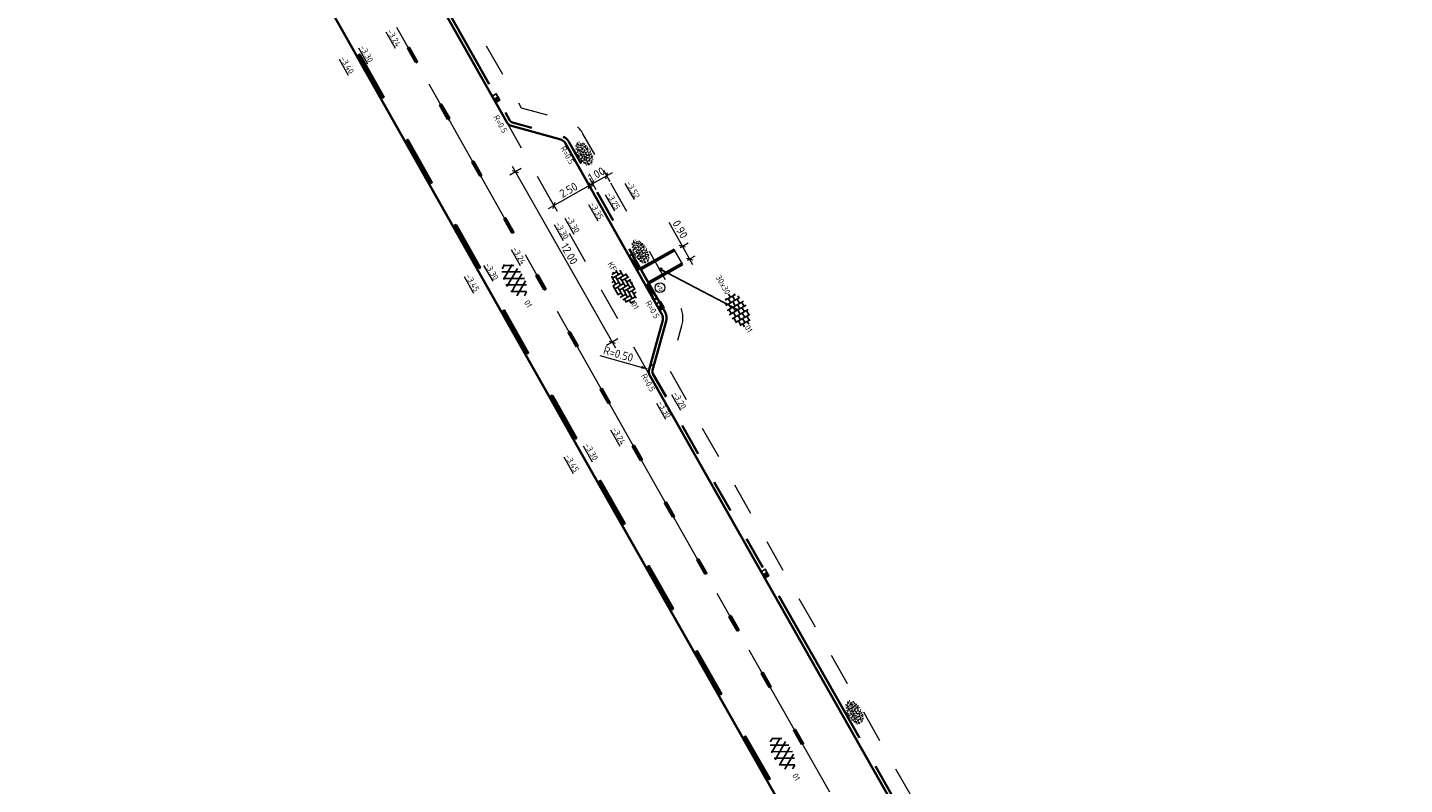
# Model space of a CAD drawing. Header units: metres. Extents: x 111691 to 117439, y 474133 to 478789.
# Tile 91 of 127: x 114227 to 114311, y 476695 to 476741. Entities that reach past the tile are written whole.
import ezdxf
from ezdxf.enums import TextEntityAlignment as Align

# ---------------------------------------------------------------- set-up
doc = ezdxf.new("R2010")
doc.units = ezdxf.units.M
for name, pattern in [('AM-AS', [16, 10, -2, 2, -2]), ('VH-OPSLUITBAND_80X200', [14, 8, -2, 2, -2]), ('VH-RWSBAND', [24, 10, -2, 2, -2, 2, -2, 2, -2]), ('XX-HIDDEN', [4, 2, -2])]:
    doc.linetypes.add(name, pattern=pattern)
doc.layers.get('Defpoints').update_dxf_attribs({"lineweight": 25})
doc.layers.add('N-WE-AM-AS_WEG-G', color=10, linetype='AM-AS', lineweight=18, plot=False)
for name, color, linetype, lineweight in [('N-WE-GR-GRAS-S', 60, 'Continuous', 25), ('N-WE-IE-MEUBILAIR_WEGMEUBILAIR_PAAL-S', 7, 'Continuous', 25), ('N-WE-RI-HWA_KOLK-S', 150, 'Continuous', 25), ('N-WE-VH-HOOGTELABEL-T18', 2, 'Continuous', 18), ('N-WE-VH-KANTOPSLUITING-T18', 10, 'Continuous', 18), ('N-WE-VH-KANTOPSLUITING_OPSLUITBAND_80X200-G', 150, 'VH-OPSLUITBAND_80X200', 35), ('N-WE-VH-KANTOPSLUITING_TROTTOIRBAND_RWS_110 220-G', 210, 'VH-RWSBAND', 35), ('N-WE-VH-KANTOPSLUITING_VOORKANTBAND-G', 7, 'Continuous', 35), ('N-WE-VH-KANTVERHARDING-G', 1, 'Continuous', 35), ('N-WE-VH-MAATVOERING-M', 7, 'Continuous', 18), ('N-WE-VH-MATERIAALGRENS-G', 7, 'XX-HIDDEN', 18), ('N-WE-VH-VERHARDING_ASFALT-S', 7, 'Continuous', 25), ('N-WE-VH-VERHARDING_BETONSTRAATSTEEN-S', 7, 'Continuous', 25), ('N-WE-VH-VERHARDING_TEGEL-S', 7, 'Continuous', 25), ('N-WE-VW-MARKERING-G', 7, 'Continuous', 35), ('X-XX-AL-AANPIJLING-M', 7, 'Continuous', 18), ('X-XX-AL-AANPIJLING_SYMBOLEN-T25', 7, 'Continuous', 25)]:
    doc.layers.add(name, color=color, linetype=linetype, lineweight=lineweight)
doc.layers.add('N-WE-VW-MARKERING_LANGS_STREEP_13_010-A', color=7, linetype='Continuous')
doc.layers.add('N-WE-VW-MARKERING_LANGS_STREEP_33_010-A', color=7, linetype='Continuous')
doc.styles.add('ISO', font='NLCS-ISO.ttf')
doc.styles.add('NLCS-ISO', font='NLCS-ISO.ttf')
doc.styles.add('NLCS-ISO-ANNOTATIEF-T25', font='NLCS-ISO.ttf', dxfattribs={"height": 2.5})
doc.styles.add('NLCS-ISO-M200-T18', font='NLCS-ISO.ttf', dxfattribs={"height": 0.36})
doc.dimstyles.new('M200T25-PIJL', dxfattribs={"dimscale": 0.2, "dimtxt": 2.5, "dimasz": 2, "dimexe": 1, "dimexo": 0.25, "dimgap": 0.75, "dimtad": 1, "dimzin": 0, "dimdsep": 46, "dimtxsty": 'ISO', "dimcen": 0, "dimdle": 1, "dimse1": 1, "dimse2": 1, "dimclrt": 2, "dimazin": 0, "dimtfac": 1, "dimtdec": 4, "dimtmove": 2, "dimatfit": 3, "dimfxl": 1, "dimtolj": 1, "dimtzin": 0, "dimarcsym": 0})
doc.dimstyles.new('NLCS-ANNOTATIEF-T25-PIJL_L2_H1', dxfattribs={"dimtxt": 2.5, "dimasz": 2.5, "dimexe": 2, "dimexo": 2, "dimgap": 0.7, "dimtad": 1, "dimzin": 0, "dimdsep": 46, "dimtxsty": 'NLCS-ISO-ANNOTATIEF-T25', "dimcen": 0, "dimdle": 2, "dimclrd": 256, "dimclre": 256, "dimclrt": 256, "dimadec": 1, "dimazin": 0, "dimtfac": 1, "dimtdec": 3, "dimtofl": 0, "dimtmove": 0, "dimatfit": 3, "dimfxl": 2, "dimfxlon": 1, "dimtfillclr": 256, "dimtolj": 1, "dimtzin": 0, "dimlwd": -1, "dimlwe": -1, "dimarcsym": 0})
doc.dimstyles.new('NLCS-ANNOTATIEF-T25-SCHRAP_L2_H1', dxfattribs={"dimtxt": 2.5, "dimasz": 1.4, "dimexe": 2, "dimexo": 2, "dimgap": 0.7, "dimtad": 1, "dimzin": 0, "dimdsep": 46, "dimtxsty": 'NLCS-ISO-ANNOTATIEF-T25', "dimblk": 'OBLIQUE', "dimcen": 0, "dimdle": 2, "dimclrd": 256, "dimclre": 256, "dimclrt": 256, "dimadec": 1, "dimazin": 0, "dimtfac": 1, "dimtdec": 3, "dimtofl": 0, "dimtmove": 0, "dimatfit": 3, "dimldrblk": 'OBLIQUE', "dimfxl": 2, "dimfxlon": 1, "dimtfillclr": 256, "dimtolj": 1, "dimtzin": 0, "dimlwd": -1, "dimlwe": -1, "dimarcsym": 0})

# ---------------------------------------------------------------- blocks, each defined once
blk = doc.blocks.new('SVH-ASFALT-SO')
at = {"ltscale": 0.1}
for p, q in [((-3.36, 2.17), (-1.83, 4.83)), ((0.36, -0.07), (-2.31, 4.55)), ((-1.91, 0.69), (0.95, 5.64)), ((2.75, -0.22), (-0.47, 5.37)), ((0, 0), (3.27, 5.66)), ((4.87, 0.12), (1.65, 5.7)), ((2.18, -0.23), (5.32, 5.22)), ((6.7, 0.95), (4.04, 5.55)), ((4.66, 0.07), (7.07, 4.25)), ((-2.72, 1.26), (-3.45, 2.54)), ((7.83, 2.99), (7.15, 4.18))]:
    blk.add_line(p, q, dxfattribs=at)
at = {"style": 'NLCS-ISO'}
blk.add_attdef('KLEUR', text='', height=1.8, dxfattribs=at).set_placement((9.49, 2.74), align=Align.MIDDLE_LEFT)
at = {"style": 'NLCS-ISO', "flags": 1}
blk.add_attdef('FUNCTIE', text='', height=1.8, dxfattribs=at).set_placement((0.12, -3.58), align=Align.MIDDLE_CENTER)
blk = doc.blocks.new('SGR-GRAS_01-SO')
at = {"ltscale": 0.1}
for p, q in [((-1.96, -0.07), (-1.98, 0)), ((-1.93, 0.19), (-1.93, 0.24)), ((-1.89, 0.24), (-1.92, 0.25)), ((-1.67, 0.02), (-1.6, 0.04)), ((-1.6, 0.24), (-1.65, 0.29)), ((-1.53, 0.32), (-1.6, 0.35)), ((-1.45, 0.64), (-1.52, 0.66)), ((-1.52, 0.19), (-1.44, 0.19)), ((-1.47, 0.58), (-1.48, 0.65)), ((-1.43, 0.48), (-1.35, 0.5)), ((-1.36, 0.21), (-1.43, 0.23)), ((-1.42, 0.13), (-1.36, 0.17)), ((-1.38, 0.11), (-1.32, 0.16)), ((-1.37, 0.01), (-1.38, 0.08)), ((-1.33, 0.11), (-1.33, 0.19)), ((-1.3, 0.76), (-1.32, 0.77)), ((-1.28, 0.68), (-1.28, 0.76)), ((-1.17, 0.39), (-1.23, 0.43)), ((-1.17, 0.24), (-1.22, 0.29)), ((-1.15, 0.65), (-1.21, 0.7)), ((-1.11, 0.17), (-1.04, 0.19)), ((-1.03, 0.03), (-1.1, 0.07)), ((-0.94, 0.84), (-1, 0.88)), ((-0.97, 0.51), (-0.92, 0.57)), ((-0.89, 0.5), (-0.97, 0.52)), ((-0.94, 0.19), (-0.87, 0.19)), ((-0.92, 0.42), (-0.86, 0.46)), ((-0.89, 0.81), (-0.82, 0.81)), ((-0.87, 0.66), (-0.89, 0.73)), ((-0.8, 0.06), (-0.88, 0.08)), ((-0.87, 0.62), (-0.8, 0.64)), ((-0.8, 0.47), (-0.87, 0.51)), ((-0.75, 0.24), (-0.8, 0.29)), ((-0.77, 0.09), (-0.79, 0.16)), ((-0.73, 0.65), (-0.78, 0.7)), ((-0.74, 0.03), (-0.73, 0.11)), ((-0.67, 0.11), (-0.73, 0.14)), ((-0.69, 0.61), (-0.68, 0.68)), ((-0.58, 0.92), (-0.64, 0.96)), ((-0.56, 0.92), (-0.51, 0.97)), ((-0.56, 0.32), (-0.48, 0.34)), ((-0.44, 0.55), (-0.51, 0.59)), ((-0.43, 0.78), (-0.5, 0.8)), ((-0.42, 0.71), (-0.36, 0.74)), ((-0.34, 0.35), (-0.41, 0.37)), ((-0.32, 0.24), (-0.38, 0.29)), ((-0.31, 0.19), (-0.37, 0.22)), ((-0.37, 0.19), (-0.29, 0.19)), ((-0.31, 0.65), (-0.36, 0.7)), ((-0.32, 0.81), (-0.24, 0.81)), ((-0.32, 0.77), (-0.24, 0.79)), ((-0.28, 0.73), (-0.29, 0.81)), ((-0.21, 1), (-0.27, 1.03)), ((-0.24, 0.02), (-0.17, 0.04)), ((-0.18, 0.17), (-0.19, 0.24)), ((-0.08, 0.63), (-0.14, 0.67)), ((-0.14, -0.04), (-0.14, 0.03)), ((-0.09, 0.53), (-0.09, 0.6)), ((-0.08, 0.16), (-0.03, 0.21)), ((-0.07, 0.19), (0, 0.23)), ((0.06, 0.27), (-0.01, 0.3)), ((0, 0.47), (0.07, 0.49)), ((0.1, 0.24), (0.05, 0.29)), ((0.13, 0.64), (0.06, 0.66)), ((0.07, 0.99), (0.14, 1.03)), ((0.12, 0.65), (0.07, 0.7)), ((0.22, 0.2), (0.15, 0.22)), ((0.21, 0.19), (0.28, 0.19)), ((0.29, 0.71), (0.22, 0.75)), ((0.24, 0.92), (0.31, 0.94)), ((0.26, 0.81), (0.33, 0.81)), ((0.32, 0.81), (0.3, 0.89)), ((0.31, 0.17), (0.39, 0.19)), ((0.32, 0.57), (0.38, 0.62)), ((0.42, 0.34), (0.36, 0.38)), ((0.42, 0.25), (0.4, 0.32)), ((0.43, 0.48), (0.49, 0.51)), ((0.53, 0.24), (0.47, 0.29)), ((0.54, 0.65), (0.49, 0.7)), ((0.56, -0.02), (0.49, 0.02)), ((0.5, 0.45), (0.51, 0.53)), ((0.59, 0.93), (0.52, 0.94)), ((0.55, 0.62), (0.63, 0.64)), ((0.65, 0.79), (0.58, 0.83)), ((0.68, 0.49), (0.61, 0.51)), ((0.77, 0.05), (0.7, 0.07)), ((0.78, 0.42), (0.72, 0.46)), ((0.78, 0.19), (0.86, 0.19)), ((0.83, 0.81), (0.91, 0.81)), ((0.92, 0.06), (0.85, 0.09)), ((0.87, 0.31), (0.94, 0.33)), ((0.95, 0.24), (0.9, 0.29)), ((0.91, 0.89), (0.91, 0.92)), ((0.97, 0.65), (0.91, 0.7)), ((0.93, 0.76), (0.99, 0.8)), ((1.01, 0.87), (0.95, 0.91)), ((1.01, 0.33), (1, 0.4)), ((1.15, 0.78), (1.08, 0.8)), ((1.15, 0.5), (1.08, 0.54)), ((1.1, 0.38), (1.1, 0.45)), ((1.11, 0.77), (1.18, 0.79)), ((1.24, 0.34), (1.17, 0.36)), ((1.18, 0.01), (1.26, 0.03)), ((1.21, 0.21), (1.26, 0.26)), ((1.28, 0.14), (1.22, 0.17)), ((1.28, 0.25), (1.35, 0.29)), ((1.37, 0.24), (1.32, 0.29)), ((1.39, 0.65), (1.34, 0.7)), ((1.36, 0.19), (1.43, 0.19)), ((1.42, 0.46), (1.5, 0.48)), ((1.51, 0.58), (1.44, 0.62)), ((1.64, 0.21), (1.58, 0.25)), ((1.61, 0.41), (1.59, 0.48)), ((1.69, 0.3), (1.7, 0.37)), ((1.79, 0.19), (1.72, 0.21)), ((1.74, 0.16), (1.81, 0.18)), ((1.8, 0.24), (1.75, 0.29)), ((1.93, 0.19), (1.95, 0.19)), ((-1.92, -0.16), (-1.85, -0.12)), ((-1.82, -0.08), (-1.9, -0.06)), ((-1.76, -0.13), (-1.82, -0.09)), ((-1.78, -0.3), (-1.73, -0.25)), ((-1.62, -0.5), (-1.69, -0.46)), ((-1.63, -0.57), (-1.68, -0.52)), ((-1.61, -0.17), (-1.67, -0.11)), ((-1.57, -0.44), (-1.49, -0.44)), ((-1.54, -0.66), (-1.5, -0.64)), ((-1.4, -0.05), (-1.46, -0.01)), ((-1.38, -0.46), (-1.38, -0.39)), ((-1.35, -0.28), (-1.28, -0.26)), ((-1.27, -0.23), (-1.34, -0.21)), ((-1.26, -0.42), (-1.33, -0.38)), ((-1.27, -0.56), (-1.28, -0.48)), ((-1.21, -0.57), (-1.26, -0.52)), ((-1.18, -0.67), (-1.25, -0.65)), ((-1.19, -0.17), (-1.24, -0.11)), ((-1.13, -0.78), (-1.19, -0.75)), ((-1.06, -0.39), (-1, -0.35)), ((-1.04, -0.58), (-0.97, -0.57)), ((-0.99, -0.44), (-0.92, -0.44)), ((-0.9, -0.34), (-0.96, -0.3)), ((-0.9, -0.65), (-0.84, -0.6)), ((-0.84, -0.94), (-0.85, -0.93)), ((-0.78, -0.57), (-0.84, -0.52)), ((-0.76, -0.7), (-0.83, -0.67)), ((-0.76, -0.17), (-0.82, -0.11)), ((-0.8, -0.13), (-0.73, -0.11)), ((-0.71, -0.38), (-0.79, -0.36)), ((-0.79, -0.54), (-0.78, -0.46)), ((-0.72, -0.89), (-0.65, -0.87)), ((-0.71, -0.9), (-0.64, -0.86)), ((-0.62, -0.82), (-0.7, -0.8)), ((-0.67, -0.48), (-0.69, -0.4)), ((-0.53, -0.26), (-0.6, -0.22)), ((-0.58, -0.99), (-0.59, -0.97)), ((-0.57, -0.1), (-0.5, -0.06)), ((-0.49, -0.25), (-0.44, -0.19)), ((-0.48, -0.44), (-0.41, -0.42)), ((-0.4, -0.63), (-0.46, -0.59)), ((-0.38, -0.98), (-0.43, -0.93)), ((-0.42, -0.44), (-0.34, -0.44)), ((-0.36, -0.57), (-0.41, -0.52)), ((-0.34, -0.17), (-0.39, -0.11)), ((-0.26, -0.99), (-0.33, -0.95)), ((-0.25, -0.09), (-0.32, -0.07)), ((-0.17, -0.18), (-0.24, -0.14)), ((-0.16, -0.53), (-0.23, -0.51)), ((-0.21, -0.61), (-0.15, -0.58)), ((-0.19, -0.62), (-0.19, -0.54)), ((-0.17, -0.74), (-0.1, -0.72)), ((-0.07, -0.97), (-0.14, -0.95)), ((-0.04, -0.55), (-0.1, -0.51)), ((-0.08, -0.4), (-0.09, -0.32)), ((-0.01, -1.01), (0.04, -0.95)), ((0.05, -0.98), (0, -0.93)), ((0.07, -0.57), (0.01, -0.52)), ((0.02, -0.96), (0.01, -0.89)), ((0.08, -0.17), (0.03, -0.11)), ((0.1, -0.91), (0.03, -0.88)), ((0.07, -0.29), (0.14, -0.27)), ((0.19, -0.1), (0.13, -0.06)), ((0.16, -0.44), (0.23, -0.44)), ((0.17, -1.04), (0.22, -1.02)), ((0.31, -0.24), (0.24, -0.22)), ((0.33, -0.47), (0.26, -0.43)), ((0.29, -0.33), (0.35, -0.29)), ((0.4, -0.68), (0.32, -0.66)), ((0.39, -0.6), (0.45, -0.55)), ((0.39, -0.59), (0.46, -0.57)), ((0.4, -0.69), (0.41, -0.62)), ((0.46, -0.83), (0.4, -0.8)), ((0.47, -0.98), (0.42, -0.93)), ((0.49, -0.57), (0.44, -0.52)), ((0.45, -0.12), (0.46, -0.05)), ((0.51, -0.17), (0.45, -0.11)), ((0.52, -0.32), (0.5, -0.24)), ((0.62, -0.88), (0.6, -0.81)), ((0.63, -0.14), (0.7, -0.12)), ((0.69, -0.39), (0.62, -0.35)), ((0.64, -0.84), (0.71, -0.81)), ((0.7, -0.89), (0.77, -0.88)), ((0.73, -0.44), (0.81, -0.44)), ((0.82, -0.76), (0.76, -0.72)), ((0.78, -0.04), (0.85, 0)), ((0.86, -0.39), (0.79, -0.37)), ((0.8, -0.19), (0.85, -0.14)), ((0.86, -0.94), (0.84, -0.93)), ((0.91, -0.57), (0.86, -0.52)), ((0.93, -0.17), (0.88, -0.11)), ((0.95, -0.83), (0.88, -0.81)), ((0.94, -0.44), (1.01, -0.42)), ((1.05, -0.31), (0.99, -0.27)), ((1, -0.77), (1, -0.7)), ((1.05, -0.2), (1.05, -0.12)), ((1.11, -0.24), (1.1, -0.16)), ((1.19, -0.68), (1.12, -0.64)), ((1.14, -0.56), (1.21, -0.52)), ((1.21, -0.8), (1.2, -0.73)), ((1.33, -0.1), (1.26, -0.08)), ((1.26, -0.75), (1.33, -0.73)), ((1.34, -0.57), (1.29, -0.52)), ((1.36, -0.17), (1.3, -0.11)), ((1.31, -0.44), (1.38, -0.44)), ((1.42, -0.23), (1.35, -0.19)), ((1.42, -0.54), (1.35, -0.52)), ((1.55, -0.6), (1.49, -0.56)), ((1.5, -0.29), (1.57, -0.27)), ((1.64, -0.27), (1.65, -0.2)), ((1.64, -0.27), (1.7, -0.23)), ((1.68, -0.55), (1.74, -0.5)), ((1.71, -0.16), (1.69, -0.09)), ((1.78, -0.15), (1.71, -0.11)), ((1.71, -0.52), (1.71, -0.52)), ((1.78, -0.17), (1.73, -0.11)), ((1.88, -0.25), (1.81, -0.23))]:
    blk.add_line(p, q, dxfattribs=at)
at = {"ltscale": 0.1, "style": 'NLCS-ISO'}
blk.add_attdef('TYPE', text='', height=0.5, dxfattribs=at).set_placement((3.47, -0.02), align=Align.MIDDLE_CENTER)
blk = doc.blocks.new('*D218')
at = {"layer": 'Defpoints', "color": 0, "transparency": 16777216}
for p in [(114264.932, 476720.028), (114265.414, 476719.892)]:
    blk.add_point(p, dxfattribs=at)
at = {"layer": 'N-WE-VH-MAATVOERING-M', "transparency": 16777216}
blk.add_line((114261.92, 476720.877), (114264.451, 476720.163), dxfattribs=at)
blk.add_arc((114265.414, 476719.892), 0.5, 118.4235, 164.47149, dxfattribs=at)
blk.add_solid([(114264.474, 476720.244), (114264.429, 476720.083), (114264.932, 476720.028)], dxfattribs=at)
at = {"layer": 'N-WE-VH-MAATVOERING-M', "transparency": 16777216, "insert": (114263.051, 476720.963), "char_height": 0.5, "attachment_point": 5, "rotation": 344.26013, "style": 'NLCS-ISO-ANNOTATIEF-T25'}
blk.add_mtext('\\A1;R=0.50', dxfattribs=at)
blk = doc.blocks.new('_Oblique')
at = {"color": 0, "linetype": 'ByBlock', "lineweight": -2}
blk.add_line((-0.5, -0.5), (0.5, 0.5), dxfattribs=at)
blk = doc.blocks.new('*D219')
at = {"layer": 'Defpoints', "color": 0, "transparency": 16777216}
for p in [(114260.888, 476731.968), (114258.712, 476730.739), (114259.097, 476730.056)]:
    blk.add_point(p, dxfattribs=at)
at = {"layer": 'N-WE-VH-MAATVOERING-M', "transparency": 16777216}
for p, q in [((114261.622, 476731.482), (114258.749, 476729.859)), ((114261.085, 476731.62), (114261.471, 476730.937)), ((114258.908, 476730.39), (114259.294, 476729.708))]:
    blk.add_line(p, q, dxfattribs=at)
at = {"layer": 'N-WE-VH-MAATVOERING-M', "transparency": 16777216, "xscale": 0.28, "yscale": 0.28, "zscale": 0.28}
for p, rotation in [((114261.274, 476731.286), 29.46419712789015), ((114259.097, 476730.056), 209.4641971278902)]:
    blk.add_blockref('_Oblique', p, dxfattribs=dict(at, rotation=rotation))
at = {"layer": 'N-WE-VH-MAATVOERING-M', "transparency": 16777216, "insert": (114259.994, 476731.01), "char_height": 0.5, "attachment_point": 5, "rotation": 29.4642, "style": 'NLCS-ISO-ANNOTATIEF-T25'}
blk.add_mtext('\\A1;2.50', dxfattribs=at)
blk = doc.blocks.new('*D221')
at = {"layer": 'Defpoints', "color": 0, "transparency": 16777216}
for p in [(114261.08, 476732.077), (114261.95, 476732.568), (114262.336, 476731.886)]:
    blk.add_point(p, dxfattribs=at)
at = {"layer": 'N-WE-VH-MAATVOERING-M', "transparency": 16777216}
for p, q in [((114261.117, 476731.197), (114262.684, 476732.083)), ((114262.147, 476732.22), (114262.533, 476731.538)), ((114261.276, 476731.728), (114261.662, 476731.046))]:
    blk.add_line(p, q, dxfattribs=at)
at = {"layer": 'N-WE-VH-MAATVOERING-M', "transparency": 16777216, "xscale": 0.28, "yscale": 0.28, "zscale": 0.28}
for p, rotation in [((114262.336, 476731.886), 29.46543321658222), ((114261.465, 476731.394), 209.4654332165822)]:
    blk.add_blockref('_Oblique', p, dxfattribs=dict(at, rotation=rotation))
at = {"layer": 'N-WE-VH-MAATVOERING-M', "transparency": 16777216, "insert": (114261.709, 476731.979), "char_height": 0.5, "attachment_point": 5, "rotation": 29.46543, "style": 'NLCS-ISO-ANNOTATIEF-T25'}
blk.add_mtext('\\A1;1.00', dxfattribs=at)
blk = doc.blocks.new('*D252')
at = {"layer": 'Defpoints', "color": 0, "transparency": 16777216}
for p in [(114257.638, 476732.629), (114263.562, 476722.194), (114262.672, 476721.689)]:
    blk.add_point(p, dxfattribs=at)
at = {"layer": 'N-WE-VH-MAATVOERING-M', "transparency": 16777216}
for p, q in [((114257.096, 476732.322), (114256.4, 476731.927)), ((114256.551, 476732.472), (114262.87, 476721.341)), ((114263.02, 476721.886), (114262.325, 476721.491))]:
    blk.add_line(p, q, dxfattribs=at)
at = {"layer": 'N-WE-VH-MAATVOERING-M', "transparency": 16777216, "xscale": 0.28, "yscale": 0.28, "zscale": 0.28}
for p, rotation in [((114256.748, 476732.124), 119.5838582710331), ((114262.672, 476721.689), 299.583858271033)]:
    blk.add_blockref('_Oblique', p, dxfattribs=dict(at, rotation=rotation))
at = {"layer": 'N-WE-VH-MAATVOERING-M', "transparency": 16777216, "insert": (114260.049, 476727.099), "char_height": 0.5, "attachment_point": 5, "rotation": 299.58386, "style": 'NLCS-ISO-ANNOTATIEF-T25'}
blk.add_mtext('\\A1;12.00', dxfattribs=at)
blk = doc.blocks.new('SVH-BSS_KEIFORMAAT_ELLEBOOG-SO')
at = {"ltscale": 0.1}
for p, q in [((-5.61, 0.39), (-3.97, 0.39)), ((-5.02, 0.39), (-5.02, -1.37)), ((-4.95, 1.44), (-2.92, 1.44)), ((-3.97, 1.44), (-3.97, -1.71)), ((-3.1, 2.49), (-1.87, 2.49)), ((-2.92, 2.49), (-2.92, -0.66)), ((-2.92, 0.39), (0.23, 0.39)), ((-1.87, 2.81), (-1.87, 0.39)), ((-1.87, 1.44), (1.28, 1.44)), ((-0.82, 2.94), (-0.82, 1.44)), ((-0.82, 2.49), (2.33, 2.49)), ((-0.82, 0.39), (-0.82, -2.76)), ((0.23, 2.97), (0.23, 2.49)), ((0.23, 1.44), (0.23, -1.71)), ((1.28, 2.49), (1.28, -0.66)), ((1.28, 0.39), (4.43, 0.39)), ((2.33, 2.71), (2.33, 0.39)), ((2.33, 1.44), (4.95, 1.44)), ((3.38, 2.38), (3.38, 1.44)), ((3.38, 0.39), (3.38, -2.38)), ((4.43, 1.44), (4.43, -1.71)), ((5.48, 0.74), (5.48, -0.66)), ((5.48, 0.39), (5.61, 0.39)), ((-5.52, -0.66), (-5.02, -0.66)), ((-4.62, -1.71), (-1.87, -1.71)), ((-3.97, -0.66), (-0.82, -0.66)), ((-2.92, -1.71), (-2.92, -2.55)), ((-1.87, -0.66), (-1.87, -2.81)), ((-1.87, -2.76), (1.28, -2.76)), ((-0.82, -1.71), (2.33, -1.71)), ((0.23, -0.66), (3.38, -0.66)), ((0.23, -2.76), (0.23, -2.97)), ((1.28, -1.71), (1.28, -2.9)), ((2.33, -0.66), (2.33, -2.71)), ((3.38, -1.71), (4.62, -1.71)), ((4.43, -0.66), (5.52, -0.66))]:
    blk.add_line(p, q, dxfattribs=at)
at = {"style": 'NLCS-ISO'}
blk.add_attdef('FORMAAT', text='', height=1.8, dxfattribs=at).set_placement((-5.71, 0), align=Align.MIDDLE_RIGHT)
blk.add_attdef('KLEUR', text='', height=1.8, dxfattribs=at).set_placement((5.71, 0), align=Align.MIDDLE_LEFT)
at = {"style": 'NLCS-ISO', "flags": 1}
blk.add_attdef('FUNCTIE', text='', height=1.8, dxfattribs=at).set_placement((0.12, -3.58), align=Align.MIDDLE_CENTER)
blk = doc.blocks.new('SVH-TEGEL_300X300_DUN_HALFST-SO')
for p, q in [((-5.66, 0), (-4.5, 0)), ((-4.89, 1.5), (-4.5, 1.5)), ((-4.5, -1.8), (-4.5, 1.8)), ((-4.5, 0.75), (-3, 0.75)), ((-3.7, 2.25), (-3, 2.25)), ((-3, -2.52), (-3, 2.52)), ((-3, 1.5), (-1.5, 1.5)), ((-3, 0), (-1.5, 0)), ((-1.5, -2.87), (-1.5, 2.87)), ((-1.5, 2.25), (0, 2.25)), ((-1.5, 0.75), (0, 0.75)), ((0, -2.97), (0, 2.97)), ((0, 1.5), (1.5, 1.5)), ((0, 0), (1.5, 0)), ((1.5, -2.87), (1.5, 2.87)), ((1.5, 2.25), (3, 2.25)), ((1.5, 0.75), (3, 0.75)), ((3, -2.52), (3, 2.52)), ((3, 1.5), (4.5, 1.5)), ((3, 0), (4.5, 0)), ((4.5, -1.8), (4.5, 1.8)), ((4.5, 0.75), (5.48, 0.75)), ((-4.89, -1.5), (-4.5, -1.5)), ((-4.5, -0.75), (-3, -0.75)), ((-3.7, -2.25), (-3, -2.25)), ((-3, -1.5), (-1.5, -1.5)), ((-1.5, -0.75), (0, -0.75)), ((-1.5, -2.25), (0, -2.25)), ((0, -1.5), (1.5, -1.5)), ((1.5, -0.75), (3, -0.75)), ((1.5, -2.25), (3, -2.25)), ((3, -1.5), (4.5, -1.5)), ((4.5, -0.75), (5.48, -0.75))]:
    blk.add_line(p, q)
at = {"style": 'NLCS-ISO'}
blk.add_attdef('FORMAAT', text='', height=1.8, dxfattribs=at).set_placement((-5.76, 0), align=Align.MIDDLE_RIGHT)
blk.add_attdef('KLEUR', text='', height=1.8, dxfattribs=at).set_placement((5.58, 0), align=Align.MIDDLE_LEFT)
at = {"style": 'NLCS-ISO', "flags": 1}
blk.add_attdef('FUNCTIE', text='', height=1.8, dxfattribs=at).set_placement((0.12, -3.58), align=Align.MIDDLE_CENTER)
blk = doc.blocks.new('*D304')
at = {"layer": 'Defpoints', "color": 0, "transparency": 16777216}
for p in [(114266.499, 476727.3), (114266.976, 476727.569), (114266.942, 476726.516)]:
    blk.add_point(p, dxfattribs=at)
at = {"layer": 'X-XX-AL-AANPIJLING-M', "transparency": 16777216}
for p, q in [((114266.976, 476727.569), (114266.16, 476729.015)), ((114266.848, 476727.497), (114267.324, 476727.766)), ((114267.615, 476726.437), (114266.976, 476727.569)), ((114267.29, 476726.713), (114267.767, 476726.982))]:
    blk.add_line(p, q, dxfattribs=at)
at = {"layer": 'X-XX-AL-AANPIJLING-M', "transparency": 16777216, "xscale": 0.28, "yscale": 0.28, "zscale": 0.28}
for p, rotation in [((114266.976, 476727.569), 119.4433362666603), ((114267.418, 476726.785), 299.4433362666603)]:
    blk.add_blockref('_Oblique', p, dxfattribs=dict(at, rotation=rotation))
at = {"layer": 'X-XX-AL-AANPIJLING-M', "transparency": 16777216, "insert": (114266.839, 476728.605), "char_height": 0.5, "attachment_point": 5, "rotation": 299.44334, "style": 'NLCS-ISO-ANNOTATIEF-T25'}
blk.add_mtext('\\A1;0.90', dxfattribs=at)
blk = doc.blocks.new('N-SRI-KOLK_RWS-SO')
at = {"ltscale": 0.1}
blk.add_hatch(color=256, dxfattribs=at).paths.add_polyline_path([(0, 0), (1.125, 0), (1.125, 1.5), (0, 1.5)])
blk.add_line((0, 0), (0, 1.5), dxfattribs=at)
at = {"flags": 128}
blk.add_lwpolyline([(-1.125, 0), (1.125, 0), (1.125, 1.5), (-1.125, 1.5)], close=True, dxfattribs=at)
at = {"ltscale": 0.1, "flags": 128}
blk.add_lwpolyline([(0, 0), (1.125, 0), (1.125, 1.5), (0, 1.5)], close=True, dxfattribs=at)
blk = doc.blocks.new('SIE-WEG_PAAL_VERKEERSBORD-SO')
at = {"color": 0, "linetype": 'ByBlock', "lineweight": 18}
blk.add_circle((0, 0), 1.5, dxfattribs=at)
at = {"color": 0, "linetype": 'ByBlock', "lineweight": 18, "style": 'NLCS-ISO'}
blk.add_text('vb', height=1.5, dxfattribs=at).set_placement((0, 0.13), align=Align.MIDDLE_CENTER)

msp = doc.modelspace()

# ---------------------------------------------------------------- hatches: boundary and pattern name
at = {"layer": 'N-WE-VW-MARKERING_LANGS_STREEP_13_010-A'}
h = msp.add_hatch(color=256, dxfattribs=at)
h.dxf.hatch_style = 1
h.paths.add_polyline_path([(114250.643, 476738.821), (114250.73, 476738.87), (114250.238, 476739.74), (114250.151, 476739.691)])
h = msp.add_hatch(color=256, dxfattribs=at)
h.dxf.hatch_style = 1
h.paths.add_polyline_path([(114252.61, 476735.338), (114252.697, 476735.387), (114252.205, 476736.258), (114252.118, 476736.209)])
h = msp.add_hatch(color=256, dxfattribs=at)
h.dxf.hatch_style = 1
h.paths.add_polyline_path([(114254.578, 476731.855), (114254.665, 476731.904), (114254.173, 476732.775), (114254.086, 476732.726)])
h = msp.add_hatch(color=256, dxfattribs=at)
h.dxf.hatch_style = 1
h.paths.add_polyline_path([(114256.545, 476728.373), (114256.632, 476728.422), (114256.14, 476729.292), (114256.053, 476729.243)])
h = msp.add_hatch(color=256, dxfattribs=at)
h.dxf.hatch_style = 1
h.paths.add_polyline_path([(114258.513, 476724.89), (114258.6, 476724.939), (114258.108, 476725.81), (114258.021, 476725.761)])
h = msp.add_hatch(color=256, dxfattribs=at)
h.dxf.hatch_style = 1
h.paths.add_polyline_path([(114260.48, 476721.407), (114260.567, 476721.457), (114260.075, 476722.327), (114259.988, 476722.278)])
h = msp.add_hatch(color=256, dxfattribs=at)
h.dxf.hatch_style = 1
h.paths.add_polyline_path([(114262.448, 476717.925), (114262.535, 476717.974), (114262.043, 476718.845), (114261.956, 476718.795)])
h = msp.add_hatch(color=256, dxfattribs=at)
h.dxf.hatch_style = 1
h.paths.add_polyline_path([(114264.416, 476714.442), (114264.503, 476714.492), (114264.01, 476715.362), (114263.923, 476715.313)])
h = msp.add_hatch(color=256, dxfattribs=at)
h.dxf.hatch_style = 1
h.paths.add_polyline_path([(114266.391, 476710.964), (114266.478, 476711.013), (114265.984, 476711.883), (114265.897, 476711.833)])
h = msp.add_hatch(color=256, dxfattribs=at)
h.dxf.hatch_style = 1
h.paths.add_polyline_path([(114268.366, 476707.485), (114268.453, 476707.535), (114267.959, 476708.404), (114267.872, 476708.355)])
h = msp.add_hatch(color=256, dxfattribs=at)
h.dxf.hatch_style = 1
h.paths.add_polyline_path([(114270.341, 476704.007), (114270.427, 476704.056), (114269.934, 476704.926), (114269.847, 476704.876)])
h = msp.add_hatch(color=256, dxfattribs=at)
h.dxf.hatch_style = 1
h.paths.add_polyline_path([(114272.315, 476700.528), (114272.402, 476700.578), (114271.909, 476701.447), (114271.822, 476701.398)])
h = msp.add_hatch(color=256, dxfattribs=at)
h.dxf.hatch_style = 1
h.paths.add_polyline_path([(114274.29, 476697.05), (114274.377, 476697.099), (114273.883, 476697.969), (114273.796, 476697.919)])
at = {"layer": 'N-WE-VW-MARKERING_LANGS_STREEP_33_010-A'}
h = msp.add_hatch(color=256, dxfattribs=at)
h.dxf.hatch_style = 1
h.paths.add_polyline_path([(114248.592, 476736.656), (114248.679, 476736.705), (114247.204, 476739.317), (114247.117, 476739.268)])
h = msp.add_hatch(color=256, dxfattribs=at)
h.dxf.hatch_style = 1
h.paths.add_polyline_path([(114251.544, 476731.432), (114251.631, 476731.481), (114250.155, 476734.093), (114250.068, 476734.044)])
h = msp.add_hatch(color=256, dxfattribs=at)
h.dxf.hatch_style = 1
h.paths.add_polyline_path([(114254.495, 476726.208), (114254.582, 476726.257), (114253.106, 476728.869), (114253.019, 476728.82)])
h = msp.add_hatch(color=256, dxfattribs=at)
h.dxf.hatch_style = 1
h.paths.add_polyline_path([(114257.446, 476720.984), (114257.533, 476721.033), (114256.058, 476723.645), (114255.971, 476723.596)])
h = msp.add_hatch(color=256, dxfattribs=at)
h.dxf.hatch_style = 1
h.paths.add_polyline_path([(114260.397, 476715.76), (114260.485, 476715.809), (114259.009, 476718.421), (114258.922, 476718.372)])
h = msp.add_hatch(color=256, dxfattribs=at)
h.dxf.hatch_style = 1
h.paths.add_polyline_path([(114263.355, 476710.539), (114263.442, 476710.589), (114261.961, 476713.197), (114261.874, 476713.148)])
h = msp.add_hatch(color=256, dxfattribs=at)
h.dxf.hatch_style = 1
h.paths.add_polyline_path([(114266.317, 476705.321), (114266.404, 476705.371), (114264.923, 476707.98), (114264.836, 476707.93)])
h = msp.add_hatch(color=256, dxfattribs=at)
h.dxf.hatch_style = 1
h.paths.add_polyline_path([(114269.279, 476700.104), (114269.366, 476700.153), (114267.885, 476702.762), (114267.798, 476702.712)])
h = msp.add_hatch(color=256, dxfattribs=at)
h.dxf.hatch_style = 1
h.paths.add_polyline_path([(114272.241, 476694.886), (114272.328, 476694.935), (114270.847, 476697.544), (114270.76, 476697.495)])

# ---------------------------------------------------------------- linework, layer by layer
at = {"layer": 'N-WE-AM-AS_WEG-G'}
msp.add_lwpolyline([(114395.573, 476483.322), (114354.899, 476555.187), (114299.71, 476652.375), (114264.239, 476714.855), (114242.014, 476754.196, 0.05177), (114236.033, 476762.614), (114226.853, 476773.057)], format="xyb", dxfattribs=at)
at = {"layer": 'N-WE-VH-KANTOPSLUITING_OPSLUITBAND_80X200-G'}
for points in [[(114264.397, 476726.205), (114266.46, 476727.37)], [(114264.918, 476725.282), (114266.981, 476726.446)]]:
    msp.add_lwpolyline(points, dxfattribs=at)
at = {"layer": 'N-WE-VH-KANTOPSLUITING_TROTTOIRBAND_RWS_110 220-G', "flags": 128}
msp.add_lwpolyline([(114300.535, 476657.444), (114292.257, 476672.024, -0.199422), (114292.231, 476672.238), (114293.065, 476675.237, 0.199422), (114292.997, 476675.785), (114292.708, 476676.294), (114287.074, 476686.218, 0.198403), (114286.641, 476686.556), (114283.626, 476687.394, -0.198403), (114283.457, 476687.526), (114267.041, 476716.442), (114265.17, 476719.754, -0.198879), (114265.144, 476719.967), (114265.98, 476722.975, 0.198885), (114265.913, 476723.522), (114260.01, 476733.97, 0.19894), (114259.576, 476734.309), (114256.569, 476735.145, -0.198945), (114256.4, 476735.277), (114248.386, 476749.463, 0.002233), (114242.508, 476759.671, 0.002233)], format="xyb", dxfattribs=at)
for points in [[(114263.905, 476727.076), (114263.714, 476726.968)], [(114263.905, 476727.076), (114264.301, 476726.151), (114263.714, 476726.968)], [(114264.397, 476726.205), (114264.205, 476726.097)], [(114264.929, 476725.263), (114264.737, 476725.155)], [(114265.421, 476724.393), (114264.833, 476725.209), (114265.229, 476724.284)], [(114265.421, 476724.393), (114265.229, 476724.284)]]:
    msp.add_lwpolyline(points, dxfattribs=at)
at = {"layer": 'N-WE-VH-KANTOPSLUITING_VOORKANTBAND-G', "flags": 128}
msp.add_lwpolyline([(114300.344, 476657.335), (114292.066, 476671.916, -0.199422), (114292.019, 476672.297), (114292.853, 476675.296, 0.199422), (114292.806, 476675.677), (114292.517, 476676.185), (114286.883, 476686.11, 0.198403), (114286.582, 476686.344), (114283.567, 476687.182, -0.198403), (114283.266, 476687.417), (114266.85, 476716.333), (114264.978, 476719.646, -0.198879), (114264.932, 476720.026), (114265.768, 476723.034, 0.198885), (114265.721, 476723.414), (114259.819, 476733.862, 0.19894), (114259.517, 476734.097), (114256.51, 476734.933, -0.198945), (114256.209, 476735.169), (114248.195, 476749.354, 0.002233), (114242.317, 476759.561, 0.002233)], format="xyb", dxfattribs=at)
at = {"layer": 'N-WE-VH-KANTOPSLUITING_VOORKANTBAND-G'}
for points in [[(114264.436, 476726.135), (114266.499, 476727.3)], [(114264.879, 476725.352), (114266.942, 476726.516)]]:
    msp.add_lwpolyline(points, dxfattribs=at)
at = {"layer": 'N-WE-VH-KANTVERHARDING-G'}
msp.add_lwpolyline([(114392.962, 476481.844), (114352.289, 476553.708), (114297.101, 476650.894), (114261.629, 476713.377), (114242.142, 476747.87)], dxfattribs=at)
at = {"layer": 'N-WE-VH-MATERIAALGRENS-G', "flags": 128}
for points in [[(114263.572, 476729.699), (114260.881, 476734.462, 0.19894), (114259.844, 476735.273), (114257.124, 476736.028), (114249.256, 476749.957, 0.002234), (114243.372, 476760.174)], [(114290.646, 476681.952), (114287.944, 476686.712, 0.198403), (114286.909, 476687.52), (114284.18, 476688.278), (114267.911, 476716.934), (114266.187, 476719.987), (114266.943, 476722.707, 0.198885), (114266.783, 476724.014), (114264.093, 476728.776)]]:
    msp.add_lwpolyline(points, format="xyb", dxfattribs=at)
msp.add_lwpolyline([(114264.978, 476719.646), (114256.209, 476735.169)], dxfattribs=at)
at = {"layer": 'N-WE-VH-MATERIAALGRENS-G'}
msp.add_lwpolyline([(114266.459, 476727.369), (114266.98, 476726.446)], dxfattribs=at)
at = {"layer": 'N-WE-VW-MARKERING-G'}
for points in [[(114250.643, 476738.821), (114250.73, 476738.87), (114250.238, 476739.74), (114250.151, 476739.691)], [(114248.592, 476736.656), (114248.679, 476736.705), (114247.204, 476739.317), (114247.117, 476739.268)], [(114252.61, 476735.338), (114252.697, 476735.387), (114252.205, 476736.258), (114252.118, 476736.209)], [(114251.544, 476731.432), (114251.631, 476731.481), (114250.155, 476734.093), (114250.068, 476734.044)], [(114254.578, 476731.855), (114254.665, 476731.904), (114254.173, 476732.775), (114254.086, 476732.726)], [(114254.495, 476726.208), (114254.582, 476726.257), (114253.106, 476728.869), (114253.019, 476728.82)], [(114256.545, 476728.373), (114256.632, 476728.422), (114256.14, 476729.292), (114256.053, 476729.243)], [(114258.513, 476724.89), (114258.6, 476724.939), (114258.108, 476725.81), (114258.021, 476725.761)], [(114257.446, 476720.984), (114257.533, 476721.033), (114256.058, 476723.645), (114255.971, 476723.596)], [(114260.48, 476721.407), (114260.567, 476721.457), (114260.075, 476722.327), (114259.988, 476722.278)], [(114260.397, 476715.76), (114260.485, 476715.809), (114259.009, 476718.421), (114258.922, 476718.372)], [(114262.448, 476717.925), (114262.535, 476717.974), (114262.043, 476718.845), (114261.956, 476718.795)], [(114264.416, 476714.442), (114264.503, 476714.492), (114264.01, 476715.362), (114263.923, 476715.313)], [(114263.355, 476710.539), (114263.442, 476710.589), (114261.961, 476713.197), (114261.874, 476713.148)], [(114266.391, 476710.964), (114266.478, 476711.013), (114265.984, 476711.883), (114265.897, 476711.833)], [(114268.366, 476707.485), (114268.453, 476707.535), (114267.959, 476708.404), (114267.872, 476708.355)], [(114266.317, 476705.321), (114266.404, 476705.371), (114264.923, 476707.98), (114264.836, 476707.93)], [(114270.341, 476704.007), (114270.427, 476704.056), (114269.934, 476704.926), (114269.847, 476704.876)], [(114269.279, 476700.104), (114269.366, 476700.153), (114267.885, 476702.762), (114267.798, 476702.712)], [(114272.315, 476700.528), (114272.402, 476700.578), (114271.909, 476701.447), (114271.822, 476701.398)], [(114272.241, 476694.886), (114272.328, 476694.935), (114270.847, 476697.544), (114270.76, 476697.495)], [(114274.29, 476697.05), (114274.377, 476697.099), (114273.883, 476697.969), (114273.796, 476697.919)]]:
    msp.add_lwpolyline(points, close=True, dxfattribs=at)

# ---------------------------------------------------------------- block references
at = {"layer": 'N-WE-GR-GRAS-S', "xscale": 0.4, "yscale": 0.4, "zscale": 0.4, "rotation": 300.1117835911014}
for p in [(114260.954, 476733.241), (114264.404, 476727.234), (114277.521, 476699.01)]:
    msp.add_blockref('SGR-GRAS_01-SO', p, dxfattribs=at)
at = {"layer": 'N-WE-IE-MEUBILAIR_WEGMEUBILAIR_PAAL-S', "xscale": 0.2, "yscale": 0.2, "zscale": 0.2, "rotation": 300.111783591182}
msp.add_blockref('SIE-WEG_PAAL_VERKEERSBORD-SO', (114265.597, 476725.03), dxfattribs=at)
at = {"layer": 'N-WE-RI-HWA_KOLK-S', "xscale": 0.2, "yscale": 0.2, "zscale": 0.2}
for p, rotation in [((114255.421, 476736.564), 299.4641971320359), ((114265.482, 476723.837), 299.4654332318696), ((114271.903, 476707.433), 299.583858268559)]:
    msp.add_blockref('N-SRI-KOLK_RWS-SO', p, dxfattribs=dict(at, rotation=rotation))
at = {"layer": 'N-WE-VH-VERHARDING_ASFALT-S', "xscale": 0.2, "yscale": 0.2, "zscale": 0.2, "rotation": 300.1117835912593}
for p in [(114255.988, 476725.593), (114272.415, 476696.603)]:
    msp.add_blockref('SVH-ASFALT-SO', p, dxfattribs=at).add_auto_attribs({'KLEUR': '01'})
at = {"layer": 'N-WE-VH-VERHARDING_BETONSTRAATSTEEN-S', "xscale": 0.2, "yscale": 0.2, "zscale": 0.2, "rotation": 300.1117835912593}
msp.add_blockref('SVH-BSS_KEIFORMAAT_ELLEBOOG-SO', (114263.388, 476725.097), dxfattribs=at).add_auto_attribs({'FORMAAT': 'KF', 'KLEUR': '01'})
at = {"layer": 'N-WE-VH-VERHARDING_TEGEL-S', "xscale": 0.2, "yscale": 0.2, "zscale": 0.2, "rotation": 300.1117835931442}
msp.add_blockref('SVH-TEGEL_300X300_DUN_HALFST-SO', (114270.363, 476723.661), dxfattribs=at).add_auto_attribs({'FORMAAT': '30x30', 'KLEUR': '01'})

# ---------------------------------------------------------------- texts
at = {"layer": 'N-WE-VH-HOOGTELABEL-T18', "style": 'NLCS-ISO-M200-T18'}
for s, p in [('%%U-3.24', (114248.868, 476740.735)), ('%%U-3.30', (114247.189, 476739.761)), ('%%U-3.40', (114246, 476739.072)), ('%%U-3.52', (114263.512, 476731.448)), ('%%U-3.35', (114261.282, 476730.154)), ('%%U-3.25', (114262.309, 476730.75)), ('%%U-3.30', (114259.835, 476729.315)), ('%%U-3.30', (114259.174, 476728.932)), ('%%U-3.24', (114256.539, 476727.404)), ('%%U-3.30', (114254.86, 476726.43)), ('%%U-3.45', (114253.671, 476725.741)), ('%%U-3.20', (114266.376, 476718.523)), ('%%U-3.30', (114265.445, 476717.983)), ('%%U-3.24', (114262.641, 476716.356)), ('%%U-3.30', (114260.961, 476715.382)), ('%%U-3.45', (114259.773, 476714.693))]:
    msp.add_text(s, height=0.36, rotation=299.72115, dxfattribs=at).set_placement(p)
at = {"layer": 'N-WE-VH-KANTOPSLUITING-T18', "style": 'NLCS-ISO'}
for p in [(114255.38, 476735.475), (114259.481, 476733.568), (114264.698, 476724.108), (114264.432, 476719.632)]:
    msp.add_text('R=0.5', height=0.36, rotation=299.72, dxfattribs=at).set_placement(p)

# ---------------------------------------------------------------- dimensions: what is measured, and where the dimension line sits
at = {"layer": 'N-WE-VH-MAATVOERING-M'}
for p1, p2, distance, picture, middle in [((114257.638, 476732.629), (114263.562, 476722.194), -1.023, '*D252', (114260.049, 476727.099)), ((114260.888, 476731.968), (114258.712, 476730.739), 0.784, '*D219', (114259.994, 476731.01))]:
    dim = msp.add_aligned_dim(p1=p1, p2=p2, distance=distance, dimstyle='NLCS-ANNOTATIEF-T25-SCHRAP_L2_H1', dxfattribs=at)
    dim.commit()
    dim.dimension.update_dxf_attribs({"geometry": picture, "text_midpoint": middle})
dim = msp.add_linear_dim(base=(114262.336, 476731.886), p1=(114261.08, 476732.077), p2=(114261.95, 476732.568), angle=29.46543, dimstyle='NLCS-ANNOTATIEF-T25-SCHRAP_L2_H1', dxfattribs=at)
dim.commit()
dim.dimension.update_dxf_attribs({"geometry": '*D221', "text_midpoint": (114261.901, 476731.64), "dimtype": 161})
dim = msp.add_radius_dim(center=(114265.414, 476719.892), mpoint=(114264.932, 476720.028), dimstyle='NLCS-ANNOTATIEF-T25-PIJL_L2_H1', override={"dimpost": 'R=<>'}, dxfattribs=at)
dim.commit()
dim.dimension.update_dxf_attribs({"geometry": '*D218', "text_midpoint": (114263.051, 476720.963)})
at = {"layer": 'X-XX-AL-AANPIJLING-M'}
dim = msp.add_aligned_dim(p1=(114266.942, 476726.516), p2=(114266.499, 476727.3), distance=-0.547, dimstyle='NLCS-ANNOTATIEF-T25-SCHRAP_L2_H1', dxfattribs=at)
dim.commit()
dim.dimension.update_dxf_attribs({"geometry": '*D304', "text_midpoint": (114266.839, 476728.605)})

# ---------------------------------------------------------------- leaders
at = {"layer": 'X-XX-AL-AANPIJLING_SYMBOLEN-T25'}
msp.add_leader([(114265.651, 476726.145), (114270.363, 476723.661)], dimstyle='M200T25-PIJL', override={"dimasz": 1.25, "dimgap": 0.14, "dimtad": 0, "dimldrblk": 'Dot', "dimfxl": 1.5, "dimarcsym": 1}, dxfattribs=at)

doc.saveas('drawing.dxf')
